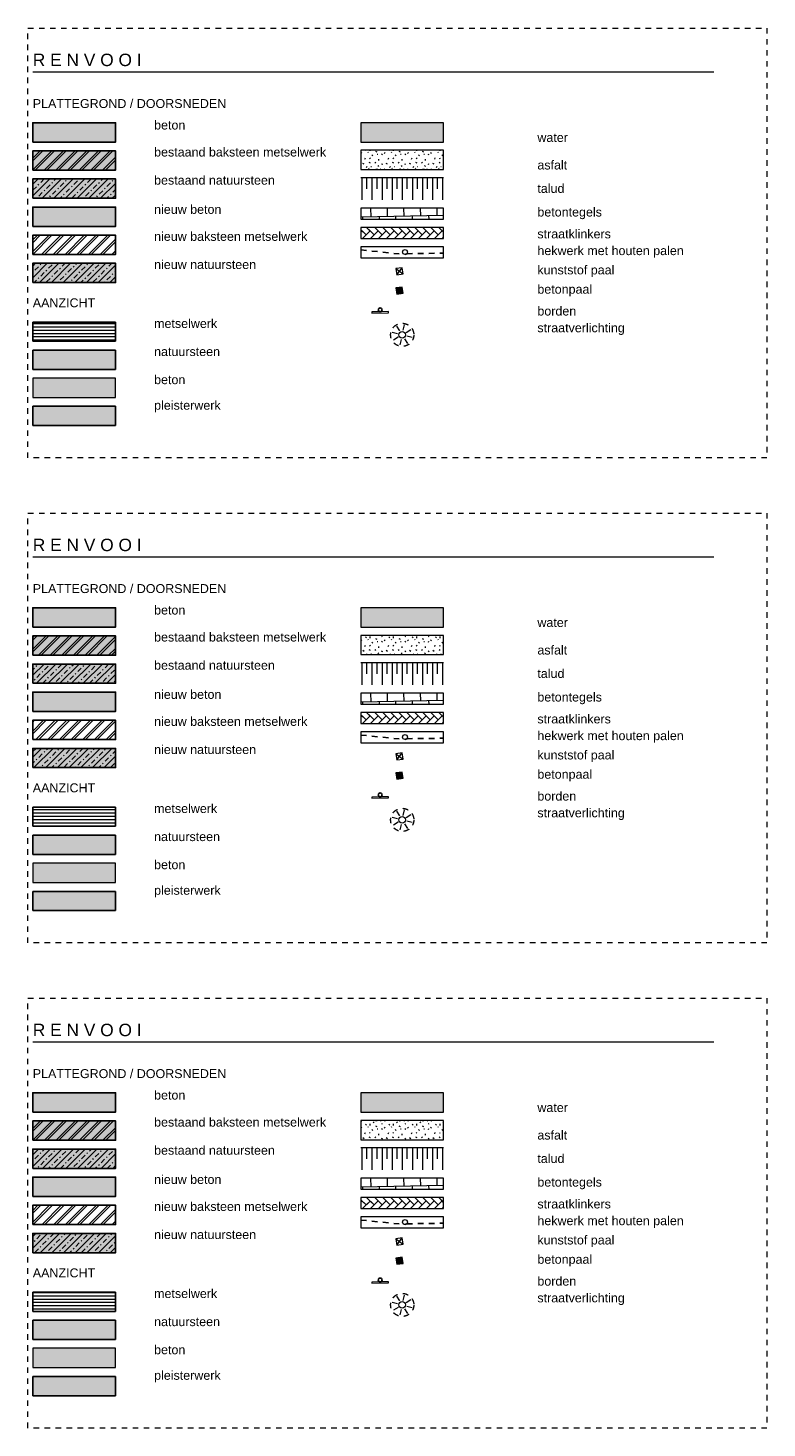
# Model space of a CAD drawing. Extents: x -251883 to 250656, y 0 to 491369.
# Tile 3 of 38: x -6700 to 6700, y 26400 to 51800. Entities that reach past the tile are written whole.
import ezdxf

# ---------------------------------------------------------------- set-up
doc = ezdxf.new("R2010")
doc.units = 0
doc.header["$MEASUREMENT"] = 0
doc.linetypes.add('DASHED', pattern=[200, 100, -100])
for name, color, linetype in [('A-0019-AFDEKVLAK', 1, 'Continuous'), ('A-0020-KADER', 7, 'Continuous'), ('A-1100-TXT+MT-SO', 7, 'Continuous')]:
    doc.layers.add(name, color=color, linetype=linetype)
pattern_1 = [(33.599, (11, 95), (1689.8124, 1262.9999), [25.0046, -1496.5617]), (153.5138, (153.4, 62.89), (1267.3593, -841.9999), [25.001, -918.984]), (270, (78.4, 162.9), (422.453, -8e-14), [25, -396]), (68.13043, (253.4, 162.89), (-2112.26538, -5051.99951), [24.999, -2243.2365]), (153.5138, (353.4, 87.89), (1267.3593, -841.9999), [25.0006, -918.9844]), (44.9013, (278.4, 12.9), (-422.453, 4e-05), [25.0104, -571.402]), (153.5138, (53.4, 287.89), (1267.3593, -841.9999), [25.0077, -918.977]), (44.9013, (178.4, 262.9), (-422.453, 4e-05), [25.006, -571.4064]), (315.0987, (378.4, 237.9), (422.453, 4e-05), [25.009, -571.403]), (236.21875, (278.4, 337.89), (-1267.35925, -2105), [24.9924, -1494.559]), (44.9013, (403.4, 362.9), (-3e-05, 421), [24.9854, -571.427]), (146.401, (128.4, 387.89), (1689.8124, -1262.9999), [25.0005, -1496.566]), (13.98986, (31, 399), (6336.79688, 1684), [30.0845, -1711.3824]), (326.401, (180, 407), (2112.26562, -1262.9999), [20.0037, -1501.5625]), (123.78125, (333, 408), (1267.35925, -2105), [16.3977, -1503.1535]), (56.21875, (136, 240), (-1267.35925, -1683.9999), [21.098, -1498.4534]), (146.401, (242, 69), (1689.8124, -1262.9999), [30.619, -1490.9474]), (135.0987, (85, 29), (-3e-05, -421), [22.667, -573.7455]), (123.78125, (319, 275), (1267.35925, -2105), [13.6, -1505.9514]), (90, (350.88, 315), (-422.453, 3e-14), [25, -396]), (0, (55, 253), (0, 421), [10, -412.453]), (224.9013, (144, 345), (-422.4532, -842), [13.456, -582.956]), (303.78125, (338, 184), (1267.35925, -1683.9999), [16.644, -1502.907]), (0, (360, 27), (0, 421), [10, -412.453])]
pattern_2 = [(45, (0, 0), (-106.066, 106.066), []), (45, (0, 50), (-106.066, 106.066), [])]
pattern_3 = [(0, (0, 0), (0, 60), [])]
pattern_4 = [(45, (0, 0), (-106.066, 106.066), []), (45, (0, 100), (-106.066, 106.066), [91, -45.4, 18.2, -45.4])]

# ---------------------------------------------------------------- blocks, each defined once
blk = doc.blocks.new('M-RENVOOI_238')
at = {"linetype": 'Continuous', "lineweight": 5}
for color, points in [(111, [(28200, -925), (29700, -925), (29700, -1275), (28200, -1275)]), (254, [(28835, -3922), (28948, -3905), (28965, -4019), (28852, -4036)]), (8, [(22250, -5400), (22250, -5050), (23750, -5050), (23750, -5400)]), (8, [(22250, -5560), (23750, -5560), (23750, -5910), (22250, -5910)]), (254, [(22250, -6420), (22250, -6070), (23750, -6070), (23750, -6420)])]:
    blk.add_hatch(color=color, dxfattribs=at).paths.add_polyline_path(points, flags=0)
at = {"linetype": 'Continuous', "lineweight": 13}
for color, points in [(253, [(22250, -1785), (22250, -1435), (23750, -1435), (23750, -1785)]), (253, [(22250, -2295), (22250, -1945), (23750, -1945), (23750, -2295)]), (9, [(22250, -3825), (22250, -3475), (23750, -3475), (23750, -3825)])]:
    blk.add_hatch(color=color, dxfattribs=at).paths.add_polyline_path(points, flags=0)
h = blk.add_hatch(dxfattribs=at)
h.set_pattern_fill('^MB0B100', color=1, style=0, pattern_type=0)
h.set_pattern_definition(pattern_2)
h.paths.add_polyline_path([(22250, -1785), (22250, -1435), (23750, -1435), (23750, -1785)], flags=0)
at = {"linetype": 'Continuous', "lineweight": 5}
h = blk.add_hatch(dxfattribs=at)
h.set_pattern_fill('asfalt01', color=251, style=0, pattern_type=0)
h.set_pattern_definition(pattern_1)
h.paths.add_polyline_path([(28200, -1775), (29700, -1775), (29700, -1425), (28200, -1425)], flags=0)
at = {"linetype": 'Continuous', "lineweight": 13}
h = blk.add_hatch(dxfattribs=at)
h.set_pattern_fill('^N-1B100', color=1, style=0, pattern_type=0)
h.set_pattern_definition(pattern_4)
h.paths.add_polyline_path([(22250, -2295), (22250, -1945), (23750, -1945), (23750, -2295)], flags=0)
h = blk.add_hatch(dxfattribs=at)
h.set_pattern_fill('^NS1-100', color=1, style=0, pattern_type=0)
h.set_pattern_definition(pattern_4)
h.paths.add_polyline_path([(22250, -3825), (22250, -3475), (23750, -3475), (23750, -3825)], flags=0)
at = {"linetype": 'Continuous', "lineweight": 5}
h = blk.add_hatch(dxfattribs=at)
h.set_pattern_fill('mw-hor64', color=251, style=0, pattern_type=0)
h.set_pattern_definition(pattern_3)
h.paths.add_polyline_path([(22250, -4890), (22250, -4540), (23750, -4540), (23750, -4890)], flags=0)
at = {"color": 7, "linetype": 'DASHED', "lineweight": 0}
blk.add_lwpolyline([(22163, -7006), (22163, 794), (35563, 794), (35563, -7006)], close=True, dxfattribs=at)
at = {"color": 7, "linetype": 'Continuous', "lineweight": 18}
blk.add_lwpolyline([(22250, 0), (34600, 0)], dxfattribs=at)
at = {"color": 111, "linetype": 'Continuous', "lineweight": 13}
blk.add_lwpolyline([(28200, -1275), (29700, -1275), (29700, -925), (28200, -925)], close=True, dxfattribs=at)
at = {"color": 1, "linetype": 'Continuous', "lineweight": 13}
for points in [[(28200, -1275), (29700, -1275), (29700, -925), (28200, -925)], [(28200, -1775), (29700, -1775), (29700, -1425), (28200, -1425)], [(28200, -2675), (29700, -2675), (29700, -2475), (28200, -2475)], [(28200, -3025), (29700, -3025), (29700, -2825), (28200, -2825)], [(28200, -3375), (29700, -3375), (29700, -3175), (28200, -3175)], [(28852, -3686), (28965, -3669), (28948, -3555), (28835, -3572)], [(28852, -4036), (28965, -4019), (28948, -3905), (28835, -3922)], [(22250, -4540), (22250, -4890), (23750, -4890), (23750, -4540)], [(22250, -5050), (22250, -5400), (23750, -5400), (23750, -5050)], [(22250, -5560), (22250, -5910), (23750, -5910), (23750, -5560)], [(22250, -6070), (22250, -6420), (23750, -6420), (23750, -6070)]]:
    blk.add_lwpolyline(points, close=True, dxfattribs=at)
at = {"color": 7, "linetype": 'Continuous', "lineweight": 18}
for points in [[(22250, -1435), (23750, -1435), (23750, -1785), (22250, -1785)], [(22250, -1945), (23750, -1945), (23750, -2295), (22250, -2295)], [(22250, -2965), (23750, -2965), (23750, -3315), (22250, -3315)], [(22250, -4540), (23750, -4540), (23750, -4890), (22250, -4890)]]:
    blk.add_lwpolyline(points, close=True, dxfattribs=at)
at = {"color": 5, "linetype": 'Continuous', "lineweight": 25}
for points in [[(22250, -1785), (22250, -1435), (23750, -1435), (23750, -1785)], [(22250, -2295), (22250, -1945), (23750, -1945), (23750, -2295)], [(22250, -3825), (22250, -3475), (23750, -3475), (23750, -3825)]]:
    blk.add_lwpolyline(points, close=True, dxfattribs=at)
at = {"color": 9, "linetype": 'Continuous', "lineweight": 13}
for points in [[(29700, -1925), (28200, -1925)], [(28218, -1925), (28218, -2325)], [(28309, -2125), (28309, -1925)], [(28401, -1925), (28401, -2325)], [(28493, -2125), (28493, -1925)], [(28584, -1925), (28584, -2325)], [(28675, -2125), (28675, -1925)], [(28767, -1925), (28767, -2325)], [(28859, -2125), (28859, -1925)], [(28950, -1925), (28950, -2325)], [(29041, -2125), (29041, -1925)], [(29133, -1925), (29133, -2325)], [(29225, -2125), (29225, -1925)], [(29316, -1925), (29316, -2325)], [(29407, -2125), (29407, -1925)], [(29499, -1925), (29499, -2325)], [(29591, -2125), (29591, -1925)], [(29682, -1925), (29682, -2325)]]:
    blk.add_lwpolyline(points, dxfattribs=at)
at = {"color": 8, "linetype": 'Continuous', "lineweight": 5}
for points in [[(28385, -2632), (28381, -2475)], [(28685, -2626), (28681, -2475)], [(28984, -2620), (28981, -2475)], [(29284, -2613), (29282, -2475)], [(29584, -2607), (29582, -2475)], [(29700, -2605), (28200, -2636), (28200, -2636)], [(28235, -2675), (28235, -2635)], [(28535, -2675), (28535, -2629)], [(28836, -2675), (28834, -2623)], [(29136, -2675), (29134, -2616)], [(29436, -2675), (29434, -2610)], [(28852, -3686), (28948, -3555)], [(28835, -3572), (28965, -3669)], [(28835, -3922), (28965, -4019)], [(28852, -4036), (28948, -3905)], [(28866, -4753), (28769, -4729)], [(28876, -4817), (28791, -4869)], [(28904, -4701), (28853, -4615)], [(28969, -4691), (28993, -4593)], [(29021, -4729), (29107, -4677)], [(29031, -4793), (29128, -4817)], [(28928, -4856), (28905, -4953)], [(28993, -4846), (29045, -4931)]]:
    blk.add_lwpolyline(points, dxfattribs=at)
for points in [[(28368, -2888), (28304, -2825), (28200, -2825), (28200, -2866), (28295, -2960)], [(28200, -3025), (28231, -3025), (28295, -2960), (28223, -2888), (28200, -2911)], [(28368, -2888), (28231, -3025), (28376, -3025), (28440, -2960)], [(28513, -2887), (28450, -2825), (28304, -2825), (28440, -2960)], [(28513, -2887), (28376, -3025), (28520, -3025), (28585, -2960)], [(28658, -2887), (28595, -2825), (28450, -2825), (28585, -2960)], [(28658, -2887), (28520, -3025), (28665, -3025), (28730, -2959)], [(28802, -2887), (28740, -2825), (28595, -2825), (28730, -2959)], [(28802, -2887), (28665, -3025), (28810, -3025), (28875, -2959)], [(28947, -2886), (28886, -2825), (28740, -2825), (28875, -2959)], [(28947, -2886), (28809, -3025), (28954, -3025), (29020, -2959)], [(29092, -2886), (29031, -2825), (28886, -2825), (29020, -2959)], [(29092, -2886), (28954, -3025), (29099, -3025), (29165, -2958)], [(29237, -2886), (29176, -2825), (29031, -2825), (29165, -2958)], [(29237, -2886), (29099, -3025), (29243, -3025), (29310, -2958)], [(29382, -2885), (29322, -2825), (29176, -2825), (29310, -2958)], [(29382, -2885), (29243, -3025), (29388, -3025), (29455, -2958)], [(29527, -2885), (29467, -2825), (29322, -2825), (29455, -2958)], [(29527, -2885), (29388, -3025), (29532, -3025), (29600, -2957)], [(29672, -2885), (29612, -2825), (29467, -2825), (29600, -2957)], [(29672, -2885), (29532, -3025), (29677, -3025), (29700, -3002), (29700, -3002), (29700, -2912)], [(29612, -2825), (29700, -2912), (29700, -2825)]]:
    blk.add_lwpolyline(points, close=True, dxfattribs=at)
at = {"color": 5, "linetype": 'DASHED', "lineweight": 25}
blk.add_lwpolyline([(28200, -3233), (28995, -3315), (29033, -3301), (29700, -3291)], dxfattribs=at)
at = {"color": 254, "linetype": 'Continuous', "lineweight": 13}
for points in [[(28852, -4036), (28965, -4019), (28948, -3905), (28835, -3922)], [(22250, -6420), (22250, -6070), (23750, -6070), (23750, -6420)]]:
    blk.add_lwpolyline(points, close=True, dxfattribs=at)
at = {"color": 8, "linetype": 'Continuous', "lineweight": 13}
for points in [[(22250, -5400), (22250, -5050), (23750, -5050), (23750, -5400)], [(22250, -5910), (23750, -5910), (23750, -5560), (22250, -5560)]]:
    blk.add_lwpolyline(points, close=True, dxfattribs=at)
at = {"color": 1, "linetype": 'Continuous', "lineweight": 13}
blk.add_circle((29000, -3270), 45, dxfattribs=at)
at = {"color": 1, "linetype": 'DASHED', "lineweight": 13}
blk.add_circle((28949, -4773), 210, dxfattribs=at)
at = {"color": 7, "linetype": 'Continuous', "lineweight": 18}
blk.add_circle((28949, -4773), 60, dxfattribs=at)
at = {"layer": 'A-0020-KADER', "color": 7, "linetype": 'Continuous', "char_height": 162, "attachment_point": 7, "line_spacing_factor": 0.933333}
for s, insert in [('{\\fArial|b0|i0|c12|p0;PLATTEGROND / DOORSNEDEN}', (22250, -660)), ('{\\fArial|b0|i0|c12|p0;beton}', (24450, -1050)), ('{\\fArial|b0|i0|c12|p0;water}', (31400, -1275)), ('{\\fArial|b0|i0|c12|p0;bestaand baksteen metselwerk}', (24450, -1540)), ('{\\fArial|b0|i0|c12|p0;asfalt}', (31400, -1775)), ('{\\fArial|b0|i0|c12|p0;bestaand natuursteen}', (24450, -2050)), ('{\\fArial|b0|i0|c12|p0;talud}', (31400, -2200)), ('{\\fArial|b0|i0|c12|p0;nieuw beton}', (24450, -2580)), ('{\\fArial|b0|i0|c12|p0;betontegels}', (31400, -2675)), ('{\\fArial|b0|i0|c12|p0;nieuw baksteen metselwerk}', (24450, -3070)), ('{\\fArial|b0|i0|c12|p0;straatklinkers}', (31400, -3025)), ('{\\fArial|b0|i0|c12|p0;hekwerk met houten palen}', (31400, -3375)), ('{\\fArial|b0|i0|c12|p0;nieuw natuursteen}', (24450, -3580)), ('{\\fArial|b0|i0|c12|p0;kunststof paal}', (31400, -3725)), ('{\\fArial|b0|i0|c12|p0;betonpaal}', (31400, -4075)), ('{\\fArial|b0|i0|c12|p0;AANZICHT}', (22250, -4275)), ('{\\fArial|b0|i0|c12|p0;borden}', (31400, -4425)), ('{\\fArial|b0|i0|c12|p0;metselwerk}', (24450, -4650)), ('{\\fArial|b0|i0|c12|p0;straatverlichting}', (31400, -4775)), ('{\\fArial|b0|i0|c12|p0;natuursteen}', (24450, -5160)), ('{\\fArial|b0|i0|c12|p0;beton}', (24450, -5670)), ('{\\fArial|b0|i0|c12|p0;pleisterwerk}', (24450, -6180))]:
    blk.add_mtext(s, dxfattribs=dict(at, insert=insert))
at = {"layer": 'A-1100-TXT+MT-SO', "color": 7, "linetype": 'Continuous', "insert": (22250, 100), "char_height": 225, "attachment_point": 7, "line_spacing_factor": 1.333333}
blk.add_mtext('{\\fArial|b0|i0|c12|p0;R E N V O O I}', dxfattribs=at)
at = {"linetype": 'Continuous'}
for points in [[(22250, -1275), (22250, -925), (23750, -925), (23750, -1275)], [(22250, -2805), (22250, -2455), (23750, -2455), (23750, -2805)], [(22250, -3315), (22250, -2965), (23750, -2965), (23750, -3315)]]:
    blk.add_wipeout(points, dxfattribs=at)
blk.add_wipeout([(28401, -4378), (28401, -4358), (28701, -4352), (28701, -4372)], dxfattribs=at).dxf.layer = 'A-0019-AFDEKVLAK'
at = {"linetype": 'Continuous', "lineweight": 5}
for color, points in [(253, [(22250, -1275), (22250, -925), (23750, -925), (23750, -1275)]), (253, [(22250, -1275), (22250, -925), (23750, -925), (23750, -1275)]), (8, [(22250, -2805), (22250, -2455), (23750, -2455), (23750, -2805)]), (8, [(22250, -2805), (22250, -2455), (23750, -2455), (23750, -2805)])]:
    blk.add_hatch(color=color, dxfattribs=at).paths.add_polyline_path(points, flags=0)
at = {"linetype": 'Continuous', "lineweight": 13}
h = blk.add_hatch(dxfattribs=at)
h.set_pattern_fill('^MB0-100', color=1, style=0, pattern_type=0)
h.set_pattern_definition(pattern_2)
h.paths.add_polyline_path([(22250, -3315), (22250, -2965), (23750, -2965), (23750, -3315)], flags=0)
at = {"color": 5, "linetype": 'Continuous', "lineweight": 25}
for points in [[(22250, -1275), (22250, -925), (23750, -925), (23750, -1275)], [(22250, -2805), (22250, -2455), (23750, -2455), (23750, -2805)], [(22250, -3315), (22250, -2965), (23750, -2965), (23750, -3315)]]:
    blk.add_lwpolyline(points, close=True, dxfattribs=at)
at = {"color": 1, "linetype": 'Continuous', "lineweight": 13}
blk.add_lwpolyline([(28551, -4355), (28401, -4358), (28401, -4378), (28701, -4372), (28701, -4352)], close=True, dxfattribs=at)
at = {"color": 5, "linetype": 'Continuous', "lineweight": 25}
blk.add_circle((28550, -4320), 35, dxfattribs=at)
blk = doc.blocks.new('M-RENVOOI_240')
at = {"linetype": 'Continuous', "lineweight": 5}
for color, points in [(111, [(28200, -925), (29700, -925), (29700, -1275), (28200, -1275)]), (254, [(28835, -3922), (28948, -3905), (28965, -4019), (28852, -4036)]), (8, [(22250, -5400), (22250, -5050), (23750, -5050), (23750, -5400)]), (8, [(22250, -5560), (23750, -5560), (23750, -5910), (22250, -5910)]), (254, [(22250, -6420), (22250, -6070), (23750, -6070), (23750, -6420)])]:
    blk.add_hatch(color=color, dxfattribs=at).paths.add_polyline_path(points, flags=0)
at = {"linetype": 'Continuous', "lineweight": 13}
for color, points in [(253, [(22250, -1785), (22250, -1435), (23750, -1435), (23750, -1785)]), (253, [(22250, -2295), (22250, -1945), (23750, -1945), (23750, -2295)]), (9, [(22250, -3825), (22250, -3475), (23750, -3475), (23750, -3825)])]:
    blk.add_hatch(color=color, dxfattribs=at).paths.add_polyline_path(points, flags=0)
h = blk.add_hatch(dxfattribs=at)
h.set_pattern_fill('^MB0B100', color=1, style=0, pattern_type=0)
h.set_pattern_definition(pattern_2)
h.paths.add_polyline_path([(22250, -1785), (22250, -1435), (23750, -1435), (23750, -1785)], flags=0)
at = {"linetype": 'Continuous', "lineweight": 5}
h = blk.add_hatch(dxfattribs=at)
h.set_pattern_fill('asfalt01', color=251, style=0, pattern_type=0)
h.set_pattern_definition(pattern_1)
h.paths.add_polyline_path([(28200, -1775), (29700, -1775), (29700, -1425), (28200, -1425)], flags=0)
at = {"linetype": 'Continuous', "lineweight": 13}
h = blk.add_hatch(dxfattribs=at)
h.set_pattern_fill('^N-1B100', color=1, style=0, pattern_type=0)
h.set_pattern_definition(pattern_4)
h.paths.add_polyline_path([(22250, -2295), (22250, -1945), (23750, -1945), (23750, -2295)], flags=0)
h = blk.add_hatch(dxfattribs=at)
h.set_pattern_fill('^NS1-100', color=1, style=0, pattern_type=0)
h.set_pattern_definition(pattern_4)
h.paths.add_polyline_path([(22250, -3825), (22250, -3475), (23750, -3475), (23750, -3825)], flags=0)
at = {"linetype": 'Continuous', "lineweight": 5}
h = blk.add_hatch(dxfattribs=at)
h.set_pattern_fill('mw-hor64', color=251, style=0, pattern_type=0)
h.set_pattern_definition(pattern_3)
h.paths.add_polyline_path([(22250, -4890), (22250, -4540), (23750, -4540), (23750, -4890)], flags=0)
at = {"color": 7, "linetype": 'DASHED', "lineweight": 0}
blk.add_lwpolyline([(22163, -7006), (22163, 794), (35563, 794), (35563, -7006)], close=True, dxfattribs=at)
at = {"color": 7, "linetype": 'Continuous', "lineweight": 18}
blk.add_lwpolyline([(22250, 0), (34600, 0)], dxfattribs=at)
at = {"color": 111, "linetype": 'Continuous', "lineweight": 13}
blk.add_lwpolyline([(28200, -1275), (29700, -1275), (29700, -925), (28200, -925)], close=True, dxfattribs=at)
at = {"color": 1, "linetype": 'Continuous', "lineweight": 13}
for points in [[(28200, -1275), (29700, -1275), (29700, -925), (28200, -925)], [(28200, -1775), (29700, -1775), (29700, -1425), (28200, -1425)], [(28200, -2675), (29700, -2675), (29700, -2475), (28200, -2475)], [(28200, -3025), (29700, -3025), (29700, -2825), (28200, -2825)], [(28200, -3375), (29700, -3375), (29700, -3175), (28200, -3175)], [(28852, -3686), (28965, -3669), (28948, -3555), (28835, -3572)], [(28852, -4036), (28965, -4019), (28948, -3905), (28835, -3922)], [(22250, -4540), (22250, -4890), (23750, -4890), (23750, -4540)], [(22250, -5050), (22250, -5400), (23750, -5400), (23750, -5050)], [(22250, -5560), (22250, -5910), (23750, -5910), (23750, -5560)], [(22250, -6070), (22250, -6420), (23750, -6420), (23750, -6070)]]:
    blk.add_lwpolyline(points, close=True, dxfattribs=at)
at = {"color": 7, "linetype": 'Continuous', "lineweight": 18}
for points in [[(22250, -1435), (23750, -1435), (23750, -1785), (22250, -1785)], [(22250, -1945), (23750, -1945), (23750, -2295), (22250, -2295)], [(22250, -2965), (23750, -2965), (23750, -3315), (22250, -3315)], [(22250, -4540), (23750, -4540), (23750, -4890), (22250, -4890)]]:
    blk.add_lwpolyline(points, close=True, dxfattribs=at)
at = {"color": 5, "linetype": 'Continuous', "lineweight": 25}
for points in [[(22250, -1785), (22250, -1435), (23750, -1435), (23750, -1785)], [(22250, -2295), (22250, -1945), (23750, -1945), (23750, -2295)], [(22250, -3825), (22250, -3475), (23750, -3475), (23750, -3825)]]:
    blk.add_lwpolyline(points, close=True, dxfattribs=at)
at = {"color": 9, "linetype": 'Continuous', "lineweight": 13}
for points in [[(29700, -1925), (28200, -1925)], [(28218, -1925), (28218, -2325)], [(28309, -2125), (28309, -1925)], [(28401, -1925), (28401, -2325)], [(28493, -2125), (28493, -1925)], [(28584, -1925), (28584, -2325)], [(28675, -2125), (28675, -1925)], [(28767, -1925), (28767, -2325)], [(28859, -2125), (28859, -1925)], [(28950, -1925), (28950, -2325)], [(29041, -2125), (29041, -1925)], [(29133, -1925), (29133, -2325)], [(29225, -2125), (29225, -1925)], [(29316, -1925), (29316, -2325)], [(29407, -2125), (29407, -1925)], [(29499, -1925), (29499, -2325)], [(29591, -2125), (29591, -1925)], [(29682, -1925), (29682, -2325)]]:
    blk.add_lwpolyline(points, dxfattribs=at)
at = {"color": 8, "linetype": 'Continuous', "lineweight": 5}
for points in [[(28385, -2632), (28381, -2475)], [(28685, -2626), (28681, -2475)], [(28984, -2620), (28981, -2475)], [(29284, -2613), (29282, -2475)], [(29584, -2607), (29582, -2475)], [(29700, -2605), (28200, -2636), (28200, -2636)], [(28235, -2675), (28235, -2635)], [(28535, -2675), (28535, -2629)], [(28836, -2675), (28834, -2623)], [(29136, -2675), (29134, -2616)], [(29436, -2675), (29434, -2610)], [(28852, -3686), (28948, -3555)], [(28835, -3572), (28965, -3669)], [(28835, -3922), (28965, -4019)], [(28852, -4036), (28948, -3905)], [(28866, -4753), (28769, -4729)], [(28876, -4817), (28791, -4869)], [(28904, -4701), (28853, -4615)], [(28969, -4691), (28993, -4593)], [(29021, -4729), (29107, -4677)], [(29031, -4793), (29128, -4817)], [(28928, -4856), (28905, -4953)], [(28993, -4846), (29045, -4931)]]:
    blk.add_lwpolyline(points, dxfattribs=at)
for points in [[(28368, -2888), (28304, -2825), (28200, -2825), (28200, -2866), (28295, -2960)], [(28200, -3025), (28231, -3025), (28295, -2960), (28223, -2888), (28200, -2911)], [(28368, -2888), (28231, -3025), (28376, -3025), (28440, -2960)], [(28513, -2887), (28450, -2825), (28304, -2825), (28440, -2960)], [(28513, -2887), (28376, -3025), (28520, -3025), (28585, -2960)], [(28658, -2887), (28595, -2825), (28450, -2825), (28585, -2960)], [(28658, -2887), (28520, -3025), (28665, -3025), (28730, -2959)], [(28802, -2887), (28740, -2825), (28595, -2825), (28730, -2959)], [(28802, -2887), (28665, -3025), (28810, -3025), (28875, -2959)], [(28947, -2886), (28886, -2825), (28740, -2825), (28875, -2959)], [(28947, -2886), (28809, -3025), (28954, -3025), (29020, -2959)], [(29092, -2886), (29031, -2825), (28886, -2825), (29020, -2959)], [(29092, -2886), (28954, -3025), (29099, -3025), (29165, -2958)], [(29237, -2886), (29176, -2825), (29031, -2825), (29165, -2958)], [(29237, -2886), (29099, -3025), (29243, -3025), (29310, -2958)], [(29382, -2885), (29322, -2825), (29176, -2825), (29310, -2958)], [(29382, -2885), (29243, -3025), (29388, -3025), (29455, -2958)], [(29527, -2885), (29467, -2825), (29322, -2825), (29455, -2958)], [(29527, -2885), (29388, -3025), (29532, -3025), (29600, -2957)], [(29672, -2885), (29612, -2825), (29467, -2825), (29600, -2957)], [(29672, -2885), (29532, -3025), (29677, -3025), (29700, -3002), (29700, -3002), (29700, -2912)], [(29612, -2825), (29700, -2912), (29700, -2825)]]:
    blk.add_lwpolyline(points, close=True, dxfattribs=at)
at = {"color": 5, "linetype": 'DASHED', "lineweight": 25}
blk.add_lwpolyline([(28200, -3233), (28995, -3315), (29033, -3301), (29700, -3291)], dxfattribs=at)
at = {"color": 254, "linetype": 'Continuous', "lineweight": 13}
for points in [[(28852, -4036), (28965, -4019), (28948, -3905), (28835, -3922)], [(22250, -6420), (22250, -6070), (23750, -6070), (23750, -6420)]]:
    blk.add_lwpolyline(points, close=True, dxfattribs=at)
at = {"color": 8, "linetype": 'Continuous', "lineweight": 13}
for points in [[(22250, -5400), (22250, -5050), (23750, -5050), (23750, -5400)], [(22250, -5910), (23750, -5910), (23750, -5560), (22250, -5560)]]:
    blk.add_lwpolyline(points, close=True, dxfattribs=at)
at = {"color": 1, "linetype": 'Continuous', "lineweight": 13}
blk.add_circle((29000, -3270), 45, dxfattribs=at)
at = {"color": 1, "linetype": 'DASHED', "lineweight": 13}
blk.add_circle((28949, -4773), 210, dxfattribs=at)
at = {"color": 7, "linetype": 'Continuous', "lineweight": 18}
blk.add_circle((28949, -4773), 60, dxfattribs=at)
at = {"layer": 'A-0020-KADER', "color": 7, "linetype": 'Continuous', "char_height": 162, "attachment_point": 7, "line_spacing_factor": 0.933333}
for s, insert in [('{\\fArial|b0|i0|c12|p0;PLATTEGROND / DOORSNEDEN}', (22250, -660)), ('{\\fArial|b0|i0|c12|p0;beton}', (24450, -1050)), ('{\\fArial|b0|i0|c12|p0;water}', (31400, -1275)), ('{\\fArial|b0|i0|c12|p0;bestaand baksteen metselwerk}', (24450, -1540)), ('{\\fArial|b0|i0|c12|p0;asfalt}', (31400, -1775)), ('{\\fArial|b0|i0|c12|p0;bestaand natuursteen}', (24450, -2050)), ('{\\fArial|b0|i0|c12|p0;talud}', (31400, -2200)), ('{\\fArial|b0|i0|c12|p0;nieuw beton}', (24450, -2580)), ('{\\fArial|b0|i0|c12|p0;betontegels}', (31400, -2675)), ('{\\fArial|b0|i0|c12|p0;nieuw baksteen metselwerk}', (24450, -3070)), ('{\\fArial|b0|i0|c12|p0;straatklinkers}', (31400, -3025)), ('{\\fArial|b0|i0|c12|p0;hekwerk met houten palen}', (31400, -3375)), ('{\\fArial|b0|i0|c12|p0;nieuw natuursteen}', (24450, -3580)), ('{\\fArial|b0|i0|c12|p0;kunststof paal}', (31400, -3725)), ('{\\fArial|b0|i0|c12|p0;betonpaal}', (31400, -4075)), ('{\\fArial|b0|i0|c12|p0;AANZICHT}', (22250, -4275)), ('{\\fArial|b0|i0|c12|p0;borden}', (31400, -4425)), ('{\\fArial|b0|i0|c12|p0;metselwerk}', (24450, -4650)), ('{\\fArial|b0|i0|c12|p0;straatverlichting}', (31400, -4775)), ('{\\fArial|b0|i0|c12|p0;natuursteen}', (24450, -5160)), ('{\\fArial|b0|i0|c12|p0;beton}', (24450, -5670)), ('{\\fArial|b0|i0|c12|p0;pleisterwerk}', (24450, -6180))]:
    blk.add_mtext(s, dxfattribs=dict(at, insert=insert))
at = {"layer": 'A-1100-TXT+MT-SO', "color": 7, "linetype": 'Continuous', "insert": (22250, 100), "char_height": 225, "attachment_point": 7, "line_spacing_factor": 1.333333}
blk.add_mtext('{\\fArial|b0|i0|c12|p0;R E N V O O I}', dxfattribs=at)
at = {"linetype": 'Continuous'}
for points in [[(22250, -1275), (22250, -925), (23750, -925), (23750, -1275)], [(22250, -2805), (22250, -2455), (23750, -2455), (23750, -2805)], [(22250, -3315), (22250, -2965), (23750, -2965), (23750, -3315)]]:
    blk.add_wipeout(points, dxfattribs=at)
blk.add_wipeout([(28401, -4378), (28401, -4358), (28701, -4352), (28701, -4372)], dxfattribs=at).dxf.layer = 'A-0019-AFDEKVLAK'
at = {"linetype": 'Continuous', "lineweight": 5}
for color, points in [(253, [(22250, -1275), (22250, -925), (23750, -925), (23750, -1275)]), (253, [(22250, -1275), (22250, -925), (23750, -925), (23750, -1275)]), (8, [(22250, -2805), (22250, -2455), (23750, -2455), (23750, -2805)]), (8, [(22250, -2805), (22250, -2455), (23750, -2455), (23750, -2805)])]:
    blk.add_hatch(color=color, dxfattribs=at).paths.add_polyline_path(points, flags=0)
at = {"linetype": 'Continuous', "lineweight": 13}
h = blk.add_hatch(dxfattribs=at)
h.set_pattern_fill('^MB0-100', color=1, style=0, pattern_type=0)
h.set_pattern_definition(pattern_2)
h.paths.add_polyline_path([(22250, -3315), (22250, -2965), (23750, -2965), (23750, -3315)], flags=0)
at = {"color": 5, "linetype": 'Continuous', "lineweight": 25}
for points in [[(22250, -1275), (22250, -925), (23750, -925), (23750, -1275)], [(22250, -2805), (22250, -2455), (23750, -2455), (23750, -2805)], [(22250, -3315), (22250, -2965), (23750, -2965), (23750, -3315)]]:
    blk.add_lwpolyline(points, close=True, dxfattribs=at)
at = {"color": 1, "linetype": 'Continuous', "lineweight": 13}
blk.add_lwpolyline([(28551, -4355), (28401, -4358), (28401, -4378), (28701, -4372), (28701, -4352)], close=True, dxfattribs=at)
at = {"color": 5, "linetype": 'Continuous', "lineweight": 25}
blk.add_circle((28550, -4320), 35, dxfattribs=at)
blk = doc.blocks.new('M-RENVOOI_242')
at = {"linetype": 'Continuous', "lineweight": 5}
for color, points in [(111, [(28200, -925), (29700, -925), (29700, -1275), (28200, -1275)]), (254, [(28835, -3922), (28948, -3905), (28965, -4019), (28852, -4036)]), (8, [(22250, -5400), (22250, -5050), (23750, -5050), (23750, -5400)]), (8, [(22250, -5560), (23750, -5560), (23750, -5910), (22250, -5910)]), (254, [(22250, -6420), (22250, -6070), (23750, -6070), (23750, -6420)])]:
    blk.add_hatch(color=color, dxfattribs=at).paths.add_polyline_path(points, flags=0)
at = {"linetype": 'Continuous', "lineweight": 13}
for color, points in [(253, [(22250, -1785), (22250, -1435), (23750, -1435), (23750, -1785)]), (253, [(22250, -2295), (22250, -1945), (23750, -1945), (23750, -2295)]), (9, [(22250, -3825), (22250, -3475), (23750, -3475), (23750, -3825)])]:
    blk.add_hatch(color=color, dxfattribs=at).paths.add_polyline_path(points, flags=0)
h = blk.add_hatch(dxfattribs=at)
h.set_pattern_fill('^MB0B100', color=1, style=0, pattern_type=0)
h.set_pattern_definition(pattern_2)
h.paths.add_polyline_path([(22250, -1785), (22250, -1435), (23750, -1435), (23750, -1785)], flags=0)
at = {"linetype": 'Continuous', "lineweight": 5}
h = blk.add_hatch(dxfattribs=at)
h.set_pattern_fill('asfalt01', color=251, style=0, pattern_type=0)
h.set_pattern_definition(pattern_1)
h.paths.add_polyline_path([(28200, -1775), (29700, -1775), (29700, -1425), (28200, -1425)], flags=0)
at = {"linetype": 'Continuous', "lineweight": 13}
h = blk.add_hatch(dxfattribs=at)
h.set_pattern_fill('^N-1B100', color=1, style=0, pattern_type=0)
h.set_pattern_definition(pattern_4)
h.paths.add_polyline_path([(22250, -2295), (22250, -1945), (23750, -1945), (23750, -2295)], flags=0)
h = blk.add_hatch(dxfattribs=at)
h.set_pattern_fill('^NS1-100', color=1, style=0, pattern_type=0)
h.set_pattern_definition(pattern_4)
h.paths.add_polyline_path([(22250, -3825), (22250, -3475), (23750, -3475), (23750, -3825)], flags=0)
at = {"linetype": 'Continuous', "lineweight": 5}
h = blk.add_hatch(dxfattribs=at)
h.set_pattern_fill('mw-hor64', color=251, style=0, pattern_type=0)
h.set_pattern_definition(pattern_3)
h.paths.add_polyline_path([(22250, -4890), (22250, -4540), (23750, -4540), (23750, -4890)], flags=0)
at = {"color": 7, "linetype": 'DASHED', "lineweight": 0}
blk.add_lwpolyline([(22163, -7006), (22163, 794), (35563, 794), (35563, -7006)], close=True, dxfattribs=at)
at = {"color": 7, "linetype": 'Continuous', "lineweight": 18}
blk.add_lwpolyline([(22250, 0), (34600, 0)], dxfattribs=at)
at = {"color": 111, "linetype": 'Continuous', "lineweight": 13}
blk.add_lwpolyline([(28200, -1275), (29700, -1275), (29700, -925), (28200, -925)], close=True, dxfattribs=at)
at = {"color": 1, "linetype": 'Continuous', "lineweight": 13}
for points in [[(28200, -1275), (29700, -1275), (29700, -925), (28200, -925)], [(28200, -1775), (29700, -1775), (29700, -1425), (28200, -1425)], [(28200, -2675), (29700, -2675), (29700, -2475), (28200, -2475)], [(28200, -3025), (29700, -3025), (29700, -2825), (28200, -2825)], [(28200, -3375), (29700, -3375), (29700, -3175), (28200, -3175)], [(28852, -3686), (28965, -3669), (28948, -3555), (28835, -3572)], [(28852, -4036), (28965, -4019), (28948, -3905), (28835, -3922)], [(22250, -4540), (22250, -4890), (23750, -4890), (23750, -4540)], [(22250, -5050), (22250, -5400), (23750, -5400), (23750, -5050)], [(22250, -5560), (22250, -5910), (23750, -5910), (23750, -5560)], [(22250, -6070), (22250, -6420), (23750, -6420), (23750, -6070)]]:
    blk.add_lwpolyline(points, close=True, dxfattribs=at)
at = {"color": 7, "linetype": 'Continuous', "lineweight": 18}
for points in [[(22250, -1435), (23750, -1435), (23750, -1785), (22250, -1785)], [(22250, -1945), (23750, -1945), (23750, -2295), (22250, -2295)], [(22250, -2965), (23750, -2965), (23750, -3315), (22250, -3315)], [(22250, -4540), (23750, -4540), (23750, -4890), (22250, -4890)]]:
    blk.add_lwpolyline(points, close=True, dxfattribs=at)
at = {"color": 5, "linetype": 'Continuous', "lineweight": 25}
for points in [[(22250, -1785), (22250, -1435), (23750, -1435), (23750, -1785)], [(22250, -2295), (22250, -1945), (23750, -1945), (23750, -2295)], [(22250, -3825), (22250, -3475), (23750, -3475), (23750, -3825)]]:
    blk.add_lwpolyline(points, close=True, dxfattribs=at)
at = {"color": 9, "linetype": 'Continuous', "lineweight": 13}
for points in [[(29700, -1925), (28200, -1925)], [(28218, -1925), (28218, -2325)], [(28309, -2125), (28309, -1925)], [(28401, -1925), (28401, -2325)], [(28493, -2125), (28493, -1925)], [(28584, -1925), (28584, -2325)], [(28675, -2125), (28675, -1925)], [(28767, -1925), (28767, -2325)], [(28859, -2125), (28859, -1925)], [(28950, -1925), (28950, -2325)], [(29041, -2125), (29041, -1925)], [(29133, -1925), (29133, -2325)], [(29225, -2125), (29225, -1925)], [(29316, -1925), (29316, -2325)], [(29407, -2125), (29407, -1925)], [(29499, -1925), (29499, -2325)], [(29591, -2125), (29591, -1925)], [(29682, -1925), (29682, -2325)]]:
    blk.add_lwpolyline(points, dxfattribs=at)
at = {"color": 8, "linetype": 'Continuous', "lineweight": 5}
for points in [[(28385, -2632), (28381, -2475)], [(28685, -2626), (28681, -2475)], [(28984, -2620), (28981, -2475)], [(29284, -2613), (29282, -2475)], [(29584, -2607), (29582, -2475)], [(29700, -2605), (28200, -2636), (28200, -2636)], [(28235, -2675), (28235, -2635)], [(28535, -2675), (28535, -2629)], [(28836, -2675), (28834, -2623)], [(29136, -2675), (29134, -2616)], [(29436, -2675), (29434, -2610)], [(28852, -3686), (28948, -3555)], [(28835, -3572), (28965, -3669)], [(28835, -3922), (28965, -4019)], [(28852, -4036), (28948, -3905)], [(28866, -4753), (28769, -4729)], [(28876, -4817), (28791, -4869)], [(28904, -4701), (28853, -4615)], [(28969, -4691), (28993, -4593)], [(29021, -4729), (29107, -4677)], [(29031, -4793), (29128, -4817)], [(28928, -4856), (28905, -4953)], [(28993, -4846), (29045, -4931)]]:
    blk.add_lwpolyline(points, dxfattribs=at)
for points in [[(28368, -2888), (28304, -2825), (28200, -2825), (28200, -2866), (28295, -2960)], [(28200, -3025), (28231, -3025), (28295, -2960), (28223, -2888), (28200, -2911)], [(28368, -2888), (28231, -3025), (28376, -3025), (28440, -2960)], [(28513, -2887), (28450, -2825), (28304, -2825), (28440, -2960)], [(28513, -2887), (28376, -3025), (28520, -3025), (28585, -2960)], [(28658, -2887), (28595, -2825), (28450, -2825), (28585, -2960)], [(28658, -2887), (28520, -3025), (28665, -3025), (28730, -2959)], [(28802, -2887), (28740, -2825), (28595, -2825), (28730, -2959)], [(28802, -2887), (28665, -3025), (28810, -3025), (28875, -2959)], [(28947, -2886), (28886, -2825), (28740, -2825), (28875, -2959)], [(28947, -2886), (28809, -3025), (28954, -3025), (29020, -2959)], [(29092, -2886), (29031, -2825), (28886, -2825), (29020, -2959)], [(29092, -2886), (28954, -3025), (29099, -3025), (29165, -2958)], [(29237, -2886), (29176, -2825), (29031, -2825), (29165, -2958)], [(29237, -2886), (29099, -3025), (29243, -3025), (29310, -2958)], [(29382, -2885), (29322, -2825), (29176, -2825), (29310, -2958)], [(29382, -2885), (29243, -3025), (29388, -3025), (29455, -2958)], [(29527, -2885), (29467, -2825), (29322, -2825), (29455, -2958)], [(29527, -2885), (29388, -3025), (29532, -3025), (29600, -2957)], [(29672, -2885), (29612, -2825), (29467, -2825), (29600, -2957)], [(29672, -2885), (29532, -3025), (29677, -3025), (29700, -3002), (29700, -3002), (29700, -2912)], [(29612, -2825), (29700, -2912), (29700, -2825)]]:
    blk.add_lwpolyline(points, close=True, dxfattribs=at)
at = {"color": 5, "linetype": 'DASHED', "lineweight": 25}
blk.add_lwpolyline([(28200, -3233), (28995, -3315), (29033, -3301), (29700, -3291)], dxfattribs=at)
at = {"color": 254, "linetype": 'Continuous', "lineweight": 13}
for points in [[(28852, -4036), (28965, -4019), (28948, -3905), (28835, -3922)], [(22250, -6420), (22250, -6070), (23750, -6070), (23750, -6420)]]:
    blk.add_lwpolyline(points, close=True, dxfattribs=at)
at = {"color": 8, "linetype": 'Continuous', "lineweight": 13}
for points in [[(22250, -5400), (22250, -5050), (23750, -5050), (23750, -5400)], [(22250, -5910), (23750, -5910), (23750, -5560), (22250, -5560)]]:
    blk.add_lwpolyline(points, close=True, dxfattribs=at)
at = {"color": 1, "linetype": 'Continuous', "lineweight": 13}
blk.add_circle((29000, -3270), 45, dxfattribs=at)
at = {"color": 1, "linetype": 'DASHED', "lineweight": 13}
blk.add_circle((28949, -4773), 210, dxfattribs=at)
at = {"color": 7, "linetype": 'Continuous', "lineweight": 18}
blk.add_circle((28949, -4773), 60, dxfattribs=at)
at = {"layer": 'A-0020-KADER', "color": 7, "linetype": 'Continuous', "char_height": 162, "attachment_point": 7, "line_spacing_factor": 0.933333}
for s, insert in [('{\\fArial|b0|i0|c12|p0;PLATTEGROND / DOORSNEDEN}', (22250, -660)), ('{\\fArial|b0|i0|c12|p0;beton}', (24450, -1050)), ('{\\fArial|b0|i0|c12|p0;water}', (31400, -1275)), ('{\\fArial|b0|i0|c12|p0;bestaand baksteen metselwerk}', (24450, -1540)), ('{\\fArial|b0|i0|c12|p0;asfalt}', (31400, -1775)), ('{\\fArial|b0|i0|c12|p0;bestaand natuursteen}', (24450, -2050)), ('{\\fArial|b0|i0|c12|p0;talud}', (31400, -2200)), ('{\\fArial|b0|i0|c12|p0;nieuw beton}', (24450, -2580)), ('{\\fArial|b0|i0|c12|p0;betontegels}', (31400, -2675)), ('{\\fArial|b0|i0|c12|p0;nieuw baksteen metselwerk}', (24450, -3070)), ('{\\fArial|b0|i0|c12|p0;straatklinkers}', (31400, -3025)), ('{\\fArial|b0|i0|c12|p0;hekwerk met houten palen}', (31400, -3375)), ('{\\fArial|b0|i0|c12|p0;nieuw natuursteen}', (24450, -3580)), ('{\\fArial|b0|i0|c12|p0;kunststof paal}', (31400, -3725)), ('{\\fArial|b0|i0|c12|p0;betonpaal}', (31400, -4075)), ('{\\fArial|b0|i0|c12|p0;AANZICHT}', (22250, -4275)), ('{\\fArial|b0|i0|c12|p0;borden}', (31400, -4425)), ('{\\fArial|b0|i0|c12|p0;metselwerk}', (24450, -4650)), ('{\\fArial|b0|i0|c12|p0;straatverlichting}', (31400, -4775)), ('{\\fArial|b0|i0|c12|p0;natuursteen}', (24450, -5160)), ('{\\fArial|b0|i0|c12|p0;beton}', (24450, -5670)), ('{\\fArial|b0|i0|c12|p0;pleisterwerk}', (24450, -6180))]:
    blk.add_mtext(s, dxfattribs=dict(at, insert=insert))
at = {"layer": 'A-1100-TXT+MT-SO', "color": 7, "linetype": 'Continuous', "insert": (22250, 100), "char_height": 225, "attachment_point": 7, "line_spacing_factor": 1.333333}
blk.add_mtext('{\\fArial|b0|i0|c12|p0;R E N V O O I}', dxfattribs=at)
at = {"linetype": 'Continuous'}
for points in [[(22250, -1275), (22250, -925), (23750, -925), (23750, -1275)], [(22250, -2805), (22250, -2455), (23750, -2455), (23750, -2805)], [(22250, -3315), (22250, -2965), (23750, -2965), (23750, -3315)]]:
    blk.add_wipeout(points, dxfattribs=at)
blk.add_wipeout([(28401, -4378), (28401, -4358), (28701, -4352), (28701, -4372)], dxfattribs=at).dxf.layer = 'A-0019-AFDEKVLAK'
at = {"linetype": 'Continuous', "lineweight": 5}
for color, points in [(253, [(22250, -1275), (22250, -925), (23750, -925), (23750, -1275)]), (253, [(22250, -1275), (22250, -925), (23750, -925), (23750, -1275)]), (8, [(22250, -2805), (22250, -2455), (23750, -2455), (23750, -2805)]), (8, [(22250, -2805), (22250, -2455), (23750, -2455), (23750, -2805)])]:
    blk.add_hatch(color=color, dxfattribs=at).paths.add_polyline_path(points, flags=0)
at = {"linetype": 'Continuous', "lineweight": 13}
h = blk.add_hatch(dxfattribs=at)
h.set_pattern_fill('^MB0-100', color=1, style=0, pattern_type=0)
h.set_pattern_definition(pattern_2)
h.paths.add_polyline_path([(22250, -3315), (22250, -2965), (23750, -2965), (23750, -3315)], flags=0)
at = {"color": 5, "linetype": 'Continuous', "lineweight": 25}
for points in [[(22250, -1275), (22250, -925), (23750, -925), (23750, -1275)], [(22250, -2805), (22250, -2455), (23750, -2455), (23750, -2805)], [(22250, -3315), (22250, -2965), (23750, -2965), (23750, -3315)]]:
    blk.add_lwpolyline(points, close=True, dxfattribs=at)
at = {"color": 1, "linetype": 'Continuous', "lineweight": 13}
blk.add_lwpolyline([(28551, -4355), (28401, -4358), (28401, -4378), (28701, -4372), (28701, -4352)], close=True, dxfattribs=at)
at = {"color": 5, "linetype": 'Continuous', "lineweight": 25}
blk.add_circle((28550, -4320), 35, dxfattribs=at)

msp = doc.modelspace()

# ---------------------------------------------------------------- block references
for name, p in [('M-RENVOOI_242', (-28863, 51006)), ('M-RENVOOI_240', (-28863, 42206)), ('M-RENVOOI_238', (-28863, 33406))]:
    msp.add_blockref(name, p)

doc.saveas('drawing.dxf')
